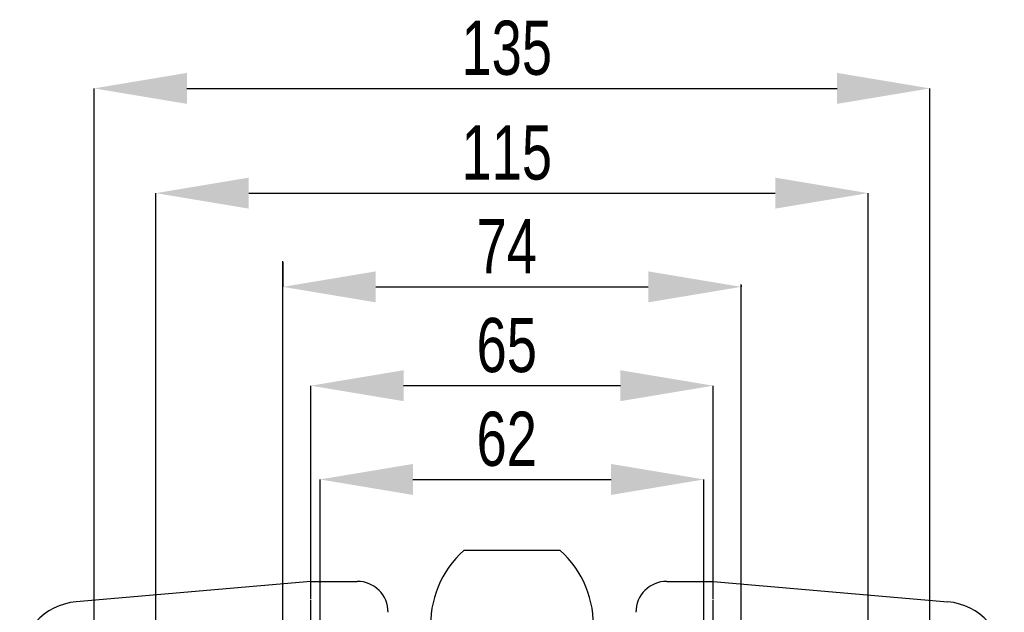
# Model space of a CAD drawing. Header units: millimetres. Extents: x 5 to 415, y 5 to 292.
# Tile 7 of 13: x 297 to 361, y 140 to 178. Entities that reach past the tile are written whole.
import ezdxf

# ---------------------------------------------------------------- set-up
doc = ezdxf.new("R2010")
doc.units = ezdxf.units.MM
doc.header["$PDSIZE"] = -1
doc.linetypes.add('CENTER', pattern=[10.16, 6.35, -1.27, 1.27, -1.27])
for name, color, linetype in [('ASSE', 2, 'CENTER'), ('CONTORNO', 179, 'Continuous'), ('QUOTE', 1, 'Continuous')]:
    doc.layers.add(name, color=color, linetype=linetype)
doc.styles.add('SLDTEXTSTYLE0', font='TXT', dxfattribs={"width": 0.75})
doc.dimstyles.new('SLDDIMSTYLE0', dxfattribs={"dimtxt": 3.5, "dimasz": 6, "dimexe": 0, "dimexo": 0.0625, "dimgap": 0.875, "dimtad": 1, "dimdec": 1, "dimlfac": 2.5, "dimrnd": 1e-09, "dimzin": 12, "dimdsep": 46, "dimtxsty": 'SLDTEXTSTYLE0', "dimsah": 1, "dimcen": 0.09, "dimadec": 0, "dimazin": 3, "dimtfac": 1, "dimtdec": 3, "dimtofl": 0, "dimtmove": 0, "dimatfit": 3, "dimfxl": 1, "dimfrac": 2, "dimtolj": 1, "dimtzin": 12, "dimarcsym": 0})

# ---------------------------------------------------------------- blocks, each defined once
blk = doc.blocks.new('_D_9')
at = {"layer": 'Defpoints', "color": 0}
for p in [(314.307, 162.285), (343.907, 160.781), (343.907, 160.624)]:
    blk.add_point(p, dxfattribs=at)
at = {"layer": 'QUOTE', "color": 0, "lineweight": -2}
for p, q in [((314.307, 162.223), (314.307, 160.624)), ((320.307, 160.624), (337.907, 160.624)), ((343.907, 160.719), (343.907, 160.624))]:
    blk.add_line(p, q, dxfattribs=at)
at = {"layer": 'QUOTE', "color": 0}
for points in [[(320.307, 161.624), (320.307, 159.624), (314.307, 160.624)], [(337.907, 161.624), (337.907, 159.624), (343.907, 160.624)]]:
    blk.add_solid(points, dxfattribs=at)
at = {"layer": 'QUOTE', "color": 0, "insert": (328.768, 164.999), "char_height": 3.5, "attachment_point": 2, "style": 'SLDTEXTSTYLE0'}
blk.add_mtext('\\A1;74', dxfattribs=at)
blk = doc.blocks.new('_D_13')
at = {"layer": 'Defpoints', "color": 0}
for p in [(341.507, 148.187), (316.707, 132.804), (341.507, 132.804)]:
    blk.add_point(p, dxfattribs=at)
at = {"layer": 'QUOTE', "color": 0, "lineweight": -2}
for p, q in [((316.707, 132.867), (316.707, 148.187)), ((322.707, 148.187), (335.507, 148.187)), ((341.507, 132.867), (341.507, 148.187))]:
    blk.add_line(p, q, dxfattribs=at)
at = {"layer": 'QUOTE', "color": 0}
for points in [[(322.707, 149.187), (322.707, 147.187), (316.707, 148.187)], [(335.507, 149.187), (335.507, 147.187), (341.507, 148.187)]]:
    blk.add_solid(points, dxfattribs=at)
at = {"layer": 'QUOTE', "color": 0, "insert": (328.768, 152.562), "char_height": 3.5, "attachment_point": 2, "style": 'SLDTEXTSTYLE0'}
blk.add_mtext('\\A1;62', dxfattribs=at)
blk = doc.blocks.new('_D_14')
at = {"layer": 'Defpoints', "color": 0}
for p in [(316.107, 154.241), (316.107, 140.404), (342.107, 140.404)]:
    blk.add_point(p, dxfattribs=at)
at = {"layer": 'QUOTE', "color": 0, "lineweight": -2}
for p, q in [((316.107, 140.467), (316.107, 154.241)), ((336.107, 154.241), (322.107, 154.241)), ((342.107, 140.467), (342.107, 154.241))]:
    blk.add_line(p, q, dxfattribs=at)
at = {"layer": 'QUOTE', "color": 0}
for points in [[(322.107, 155.241), (322.107, 153.241), (316.107, 154.241)], [(336.107, 155.241), (336.107, 153.241), (342.107, 154.241)]]:
    blk.add_solid(points, dxfattribs=at)
at = {"layer": 'QUOTE', "color": 0, "insert": (328.768, 158.616), "char_height": 3.5, "attachment_point": 2, "style": 'SLDTEXTSTYLE0'}
blk.add_mtext('\\A1;65', dxfattribs=at)
blk = doc.blocks.new('_D_15')
at = {"layer": 'Defpoints', "color": 0}
for p in [(352.107, 166.678), (306.107, 139.004), (352.107, 139.004)]:
    blk.add_point(p, dxfattribs=at)
at = {"layer": 'QUOTE', "color": 0, "lineweight": -2}
for p, q in [((306.107, 139.067), (306.107, 166.678)), ((312.107, 166.678), (346.107, 166.678)), ((352.107, 139.067), (352.107, 166.678))]:
    blk.add_line(p, q, dxfattribs=at)
at = {"layer": 'QUOTE', "color": 0}
for points in [[(312.107, 167.678), (312.107, 165.678), (306.107, 166.678)], [(346.107, 167.678), (346.107, 165.678), (352.107, 166.678)]]:
    blk.add_solid(points, dxfattribs=at)
at = {"layer": 'QUOTE', "color": 0, "insert": (328.768, 171.053), "char_height": 3.5, "attachment_point": 2, "style": 'SLDTEXTSTYLE0'}
blk.add_mtext('\\A1;115', dxfattribs=at)
blk = doc.blocks.new('_D_16')
at = {"layer": 'Defpoints', "color": 0}
for p in [(356.107, 173.443), (302.107, 135.004), (356.107, 135.004)]:
    blk.add_point(p, dxfattribs=at)
at = {"layer": 'QUOTE', "color": 0, "lineweight": -2}
for p, q in [((302.107, 135.067), (302.107, 173.443)), ((308.107, 173.443), (350.107, 173.443)), ((356.107, 135.067), (356.107, 173.443))]:
    blk.add_line(p, q, dxfattribs=at)
at = {"layer": 'QUOTE', "color": 0}
for points in [[(308.107, 174.443), (308.107, 172.443), (302.107, 173.443)], [(350.107, 174.443), (350.107, 172.443), (356.107, 173.443)]]:
    blk.add_solid(points, dxfattribs=at)
at = {"layer": 'QUOTE', "color": 0, "insert": (328.768, 177.818), "char_height": 3.5, "attachment_point": 2, "style": 'SLDTEXTSTYLE0'}
blk.add_mtext('\\A1;135', dxfattribs=at)
blk = doc.blocks.new('SW_CENTERMARKSYMBOL_4')
at = {"layer": 'CONTORNO', "color": 0}
for p, q in [((0, 2), (0, 3.6)), ((0, 0), (0, 1)), ((-2, 0), (-3.6, 0)), ((0, 0), (-1, 0)), ((0, 0), (0, -1)), ((0, 0), (1, 0)), ((2, 0), (3.6, 0)), ((0, -2), (0, -3.6))]:
    blk.add_line(p, q, dxfattribs=at)
blk = doc.blocks.new('SW_CENTERMARKSYMBOL_12')
at = {"layer": 'CONTORNO', "color": 0}
for p, q in [((0, 2), (0, 3.6)), ((0, 0), (0, 1)), ((-2, 0), (-3.6, 0)), ((0, 0), (-1, 0)), ((0, 0), (0, -1)), ((0, 0), (1, 0)), ((2, 0), (3.6, 0)), ((0, -2), (0, -3.6))]:
    blk.add_line(p, q, dxfattribs=at)

msp = doc.modelspace()

# ---------------------------------------------------------------- linework, layer by layer
at = {"color": 7}
for p, q in [((332.21, 143.603), (326.004, 143.603)), ((316.107, 141.604), (300.958, 140.279)), ((316.107, 141.604), (319.107, 141.604)), ((339.107, 141.604), (342.107, 141.604)), ((342.107, 141.604), (357.256, 140.279))]:
    msp.add_line(p, q, dxfattribs=at)
for centre, radius, start, end in [((330.199, 138.845), 6.343, 131.40722, 183.98652), ((328.014, 138.845), 6.343, 356.01348, 48.59278), ((319.107, 139.604), 2, 0, 90), ((339.107, 139.604), 2, 90, 180), ((301.307, 136.294), 4, 95, 180), ((356.907, 136.294), 4, 0, 85)]:
    msp.add_arc(centre, radius, start, end, dxfattribs=at)
at = {"layer": 'QUOTE'}
for p, q in [((314.307, 130.004), (314.307, 162.285)), ((343.907, 130.004), (343.907, 160.781))]:
    msp.add_line(p, q, dxfattribs=at)

# ---------------------------------------------------------------- block references
at = {"layer": 'ASSE'}
for name, p in [('SW_CENTERMARKSYMBOL_4', (316.107, 136.804)), ('SW_CENTERMARKSYMBOL_12', (342.107, 136.804))]:
    msp.add_blockref(name, p, dxfattribs=at)

# ---------------------------------------------------------------- dimensions: what is measured, and where the dimension line sits
at = {"layer": 'QUOTE'}
for base, p1, p2, picture, middle in [((356.107, 173.443), (302.107, 135.004), (356.107, 135.004), '_D_16', (328.768, 173.443)), ((352.107, 166.678), (306.107, 139.004), (352.107, 139.004), '_D_15', (328.768, 166.678)), ((316.107, 154.241), (342.107, 140.404), (316.107, 140.404), '_D_14', (328.768, 154.241)), ((341.507, 148.187), (316.707, 132.804), (341.507, 132.804), '_D_13', (328.768, 148.187))]:
    dim = msp.add_linear_dim(base=base, p1=p1, p2=p2, dimstyle='SLDDIMSTYLE0', dxfattribs=at)
    dim.commit()
    dim.dimension.update_dxf_attribs({"geometry": picture, "text_midpoint": middle, "dimtype": 160})
dim = msp.add_linear_dim(base=(343.907, 160.624), p1=(314.307, 162.285), p2=(343.907, 160.781), angle=0, dimstyle='SLDDIMSTYLE0', dxfattribs=at)
dim.commit()
dim.dimension.update_dxf_attribs({"geometry": '_D_9', "text_midpoint": (328.768, 160.624), "dimtype": 160})

doc.saveas('drawing.dxf')
